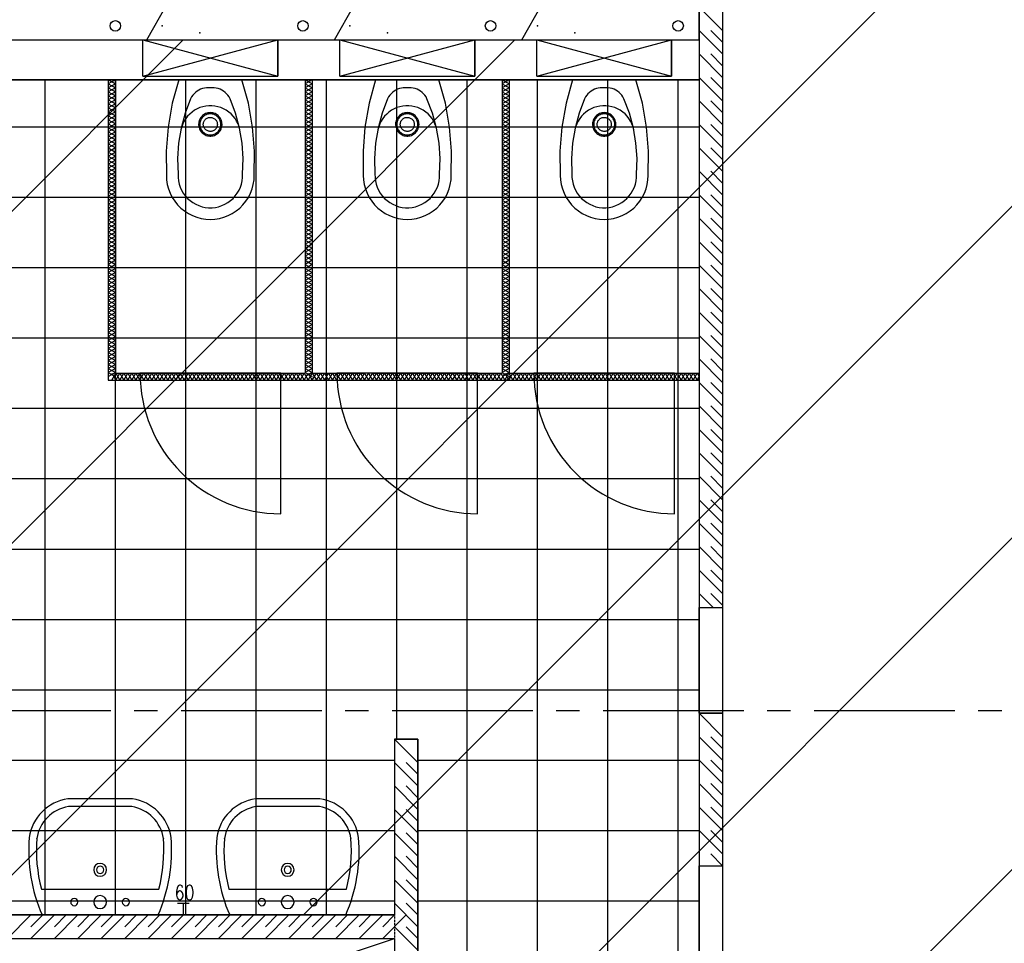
# Model space of a CAD drawing. Extents: x -66955 to 52345, y -20450 to 69550.
# Tile 121 of 132: x 23382 to 27581, y 21059 to 24996. Entities that reach past the tile are written whole.
import ezdxf
from ezdxf.enums import TextEntityAlignment as Align

# ---------------------------------------------------------------- set-up
doc = ezdxf.new("R2010")
doc.units = 0
doc.header["$MEASUREMENT"] = 0
doc.linetypes.add('DASHED', pattern=[0.75, 0.5, -0.25])
for name, color, linetype in [('STRAMIEN--E7-', 7, 'CONTINUOUS'), ('VERD1$--11-', 7, 'CONTINUOUS'), ('VERD1$--22-', 7, 'CONTINUOUS'), ('VERD1$--31-', 7, 'CONTINUOUS'), ('VERD1$--43-', 7, 'CONTINUOUS'), ('VERD1$--74-', 7, 'CONTINUOUS'), ('VERD1$--E5-', 7, 'CONTINUOUS')]:
    doc.layers.add(name, color=color, linetype=linetype)
doc.styles.add('ROMANS', font='ROMANS', dxfattribs={"height": 0.2})

# ---------------------------------------------------------------- blocks, each defined once
blk = doc.blocks.new('S58B02')
at = {"layer": 'VERD1$--43-', "color": 7, "linetype": 'CONTINUOUS'}
blk.add_lwpolyline([(-247.5, 0), (247.5, 0, -0.123106), (302.5, -330, -0.333333), (137.5, -495), (137.5, -495), (-137.5, -495), (-137.5, -495, -0.333333), (-302.5, -330, -0.123106), (-247.5, 0)], format="xyb", dxfattribs=at)
at = {"layer": 'VERD1$--74-', "color": 7, "linetype": 'CONTINUOUS'}
for points in [[(-247.5, 0), (247.5, 0, -0.123106), (302.5, -330, -0.333333), (137.5, -495), (137.5, -495), (-137.5, -495), (-137.5, -495, -0.333333), (-302.5, -330, -0.123106), (-247.5, 0), (-247.5, 0)], [(-250.6, -110), (250.6, -110, -0.083651), (269.6, -327.4), (269.8, -325.3, -0.329371), (135.1, -462), (-135.1, -462, -0.329371), (-269.8, -325.3), (-269.6, -327.4, -0.083651), (-250.6, -110)]]:
    blk.add_lwpolyline(points, format="xyb", dxfattribs=at)
for centre, radius in [((-110, -55), 15.4), ((0, -55), 27.5), ((110, -55), 15.4), ((0, -192.5), 27.5), ((0, -192.5), 15.4)]:
    blk.add_circle(centre, radius, dxfattribs=at)
blk = doc.blocks.new('AFVOE0')
at = {"layer": 'VERD1$--74-', "color": 7, "linetype": 'CONTINUOUS'}
blk.add_lwpolyline([(30, 0), (29.84, -3.08), (29.37, -6.14), (28.58, -9.12), (27.49, -12.01), (26.11, -14.78), (24.45, -17.38), (22.53, -19.8), (20.38, -22.02), (18.01, -24), (15.44, -25.72), (12.72, -27.17), (9.86, -28.33), (6.89, -29.2), (3.85, -29.75), (0.77, -29.99), (-2.32, -29.91), (-5.38, -29.51), (-8.38, -28.8), (-11.3, -27.79), (-14.1, -26.48), (-16.75, -24.89), (-19.22, -23.04), (-21.48, -20.94), (-23.52, -18.62), (-25.31, -16.1), (-26.83, -13.41), (-28.07, -10.58), (-29.01, -7.64), (-29.64, -4.62), (-29.96, -1.54), (-29.96, 1.54), (-29.64, 4.62), (-29.01, 7.64), (-28.07, 10.58), (-26.83, 13.41), (-25.31, 16.1), (-23.52, 18.62), (-21.48, 20.94), (-19.22, 23.04), (-16.75, 24.89), (-14.1, 26.48), (-11.3, 27.79), (-8.38, 28.8), (-5.38, 29.51), (-2.32, 29.91), (0.77, 29.99), (3.85, 29.75), (6.89, 29.2), (9.86, 28.33), (12.72, 27.17), (15.44, 25.72), (18.01, 24), (20.38, 22.02), (22.53, 19.8), (24.45, 17.38), (26.11, 14.78), (27.49, 12.01), (28.58, 9.12), (29.37, 6.14), (29.84, 3.08), (30, 0)], dxfattribs=at)
blk = doc.blocks.new('P74A40')
at = {"layer": 'VERD1$--74-', "color": 7, "linetype": 'CONTINUOUS'}
for points in [[(135, 0), (-135, 0), (-162.47, -99.57), (-180.46, -201.27), (-188.83, -304.22), (-187.5, -407.5), (-186.47, -427.1), (-183.4, -446.48), (-178.32, -465.44), (-171.29, -483.77), (-162.38, -501.25), (-151.69, -517.71), (-139.34, -532.96), (-125.46, -546.84), (-110.21, -559.19), (-93.75, -569.88), (-76.26, -578.79), (-57.94, -585.83), (-38.98, -590.91), (-19.6, -593.98), (0, -595), (19.6, -593.98), (38.99, -590.91), (57.95, -585.83), (76.27, -578.79), (93.76, -569.88), (110.22, -559.19), (125.47, -546.84), (139.35, -532.96), (151.7, -517.71), (162.39, -501.25), (171.3, -483.76), (178.33, -465.44), (183.41, -446.48), (186.48, -427.1), (187.51, -407.5), (188.83, -304.22), (180.46, -201.27), (162.46, -99.57), (135, 0)], [(0, -34), (-8.49, -33.6), (-16.98, -34.06), (-25.39, -35.36), (-33.62, -37.5), (-41.59, -40.46), (-49.23, -44.2), (-56.45, -48.68), (-63.19, -53.87), (-69.37, -59.71), (-74.93, -66.14), (-79.83, -73.09), (-84, -80.5), (-107.34, -142.03), (-124.52, -205.55), (-135.38, -270.45), (-139.82, -336.11), (-137.79, -401.88), (-137.63, -416.21), (-135.98, -430.45), (-132.87, -444.44), (-128.32, -458.03), (-122.38, -471.07), (-115.12, -483.43), (-106.62, -494.97), (-96.97, -505.56), (-86.26, -515.1), (-74.63, -523.47), (-62.19, -530.59), (-49.08, -536.38), (-35.44, -540.78), (-21.42, -543.74), (-7.16, -545.23), (7.17, -545.23), (21.43, -543.74), (35.45, -540.78), (49.09, -536.38), (62.2, -530.59), (74.64, -523.47), (86.27, -515.1), (96.97, -505.56), (106.63, -494.97), (115.13, -483.43), (122.39, -471.07), (128.33, -458.03), (132.88, -444.44), (135.99, -430.45), (137.64, -416.21), (137.8, -401.88), (139.83, -336.11), (135.39, -270.45), (124.52, -205.55), (107.34, -142.03), (84, -80.5), (79.83, -73.09), (74.94, -66.14), (69.37, -59.71), (63.19, -53.87), (56.45, -48.68), (49.23, -44.2), (41.59, -40.46), (33.62, -37.5), (25.39, -35.36), (16.99, -34.06), (8.49, -33.6), (0, -34)], [(126, -212.5), (122.68, -199.97), (118.11, -187.84), (112.34, -176.24), (105.44, -165.27), (97.46, -155.06), (88.5, -145.7), (78.64, -137.29), (67.98, -129.92), (56.63, -123.66), (44.71, -118.57), (32.34, -114.71), (19.64, -112.12), (6.75, -110.82), (-6.21, -110.83), (-19.1, -112.14), (-31.8, -114.75), (-44.17, -118.62), (-56.08, -123.72), (-67.42, -129.99), (-78.07, -137.37), (-87.92, -145.79), (-96.88, -155.16), (-104.84, -165.39), (-111.73, -176.36), (-117.49, -187.97), (-122.04, -200.11), (-125.35, -212.64)], [(0, -140), (-5.14, -140.26), (-10.23, -141.06), (-15.21, -142.37), (-20.02, -144.18), (-24.63, -146.49), (-28.97, -149.25), (-33.01, -152.44), (-36.69, -156.04), (-39.99, -159.99), (-42.87, -164.26), (-45.29, -168.8), (-47.22, -173.57), (-48.66, -178.52), (-49.59, -183.58), (-49.98, -188.71), (-49.85, -193.86), (-49.19, -198.96), (-48.01, -203.97), (-46.32, -208.84), (-44.13, -213.5), (-41.48, -217.91), (-38.39, -222.03), (-34.9, -225.81), (-31.03, -229.21), (-26.83, -232.19), (-22.35, -234.72), (-17.64, -236.79), (-12.73, -238.35), (-7.69, -239.4), (-2.57, -239.93), (2.57, -239.93), (7.69, -239.4), (12.73, -238.35), (17.64, -236.79), (22.35, -234.72), (26.83, -232.19), (31.03, -229.21), (34.9, -225.81), (38.39, -222.03), (41.48, -217.91), (44.13, -213.5), (46.32, -208.84), (48.01, -203.97), (49.19, -198.96), (49.85, -193.86), (49.98, -188.71), (49.59, -183.58), (48.66, -178.52), (47.22, -173.57), (45.29, -168.8), (42.87, -164.26), (39.99, -159.99), (36.69, -156.04), (33.01, -152.44), (28.97, -149.25), (24.63, -146.49), (20.02, -144.18), (15.21, -142.37), (10.23, -141.06), (5.14, -140.27), (0, -140)], [(0, -145), (-4.63, -145.24), (-9.2, -145.95), (-13.69, -147.13), (-18.02, -148.77), (-22.16, -150.84), (-26.07, -153.32), (-29.71, -156.2), (-33.02, -159.43), (-35.99, -162.99), (-38.58, -166.83), (-40.76, -170.92), (-42.5, -175.22), (-43.8, -179.66), (-44.63, -184.22), (-44.99, -188.84), (-44.87, -193.47), (-44.27, -198.07), (-43.21, -202.58), (-41.68, -206.95), (-39.72, -211.15), (-37.34, -215.12), (-34.55, -218.83), (-31.41, -222.23), (-27.93, -225.29), (-24.15, -227.97), (-20.12, -230.25), (-15.87, -232.11), (-11.46, -233.52), (-6.93, -234.46), (-2.32, -234.94), (2.32, -234.94), (6.93, -234.46), (11.46, -233.52), (15.87, -232.11), (20.12, -230.25), (24.15, -227.97), (27.93, -225.29), (31.41, -222.23), (34.55, -218.83), (37.34, -215.12), (39.72, -211.15), (41.68, -206.95), (43.21, -202.58), (44.27, -198.07), (44.87, -193.47), (44.99, -188.84), (44.63, -184.22), (43.8, -179.66), (42.5, -175.22), (40.76, -170.92), (38.58, -166.83), (35.99, -162.99), (33.02, -159.43), (29.71, -156.2), (26.07, -153.32), (22.16, -150.84), (18.02, -148.77), (13.69, -147.13), (9.2, -145.95), (4.63, -145.24), (0, -145)]]:
    blk.add_lwpolyline(points, dxfattribs=at)
blk.add_blockref('AFVOE0', (0, -190), dxfattribs=at)
blk = doc.blocks.new('*O186')
at = {"layer": 'VERD1$--74-', "color": 7, "linetype": 'CONTINUOUS'}
for p, q in [((-495.74, 348), (79.26, 193)), ((-495.74, 193), (79.26, 348)), ((-495.74, 193), (79.26, 193)), ((-495.74, 178), (79.26, 178))]:
    blk.add_line(p, q, dxfattribs=at)
blk.add_lwpolyline([(-495.74, 193), (-495.74, 348), (79.26, 348), (79.26, 193), (79.26, 348)], dxfattribs=at)
blk.add_lwpolyline([(-73.24, 178), (-343.24, 178), (-370.71, 78.43), (-388.7, -23.27), (-397.07, -126.22), (-395.74, -229.5), (-394.71, -249.1), (-391.64, -268.48), (-386.56, -287.44), (-379.53, -305.77), (-370.62, -323.25), (-359.93, -339.71), (-347.58, -354.96), (-333.7, -368.84), (-318.45, -381.19), (-301.99, -391.88), (-284.5, -400.79), (-266.18, -407.83), (-247.22, -412.91), (-227.84, -415.98), (-208.24, -417), (-188.64, -415.98), (-169.25, -412.91), (-150.29, -407.83), (-131.97, -400.79), (-114.48, -391.88), (-98.02, -381.19), (-82.77, -368.84), (-68.89, -354.96), (-56.54, -339.71), (-45.85, -323.25), (-36.94, -305.76), (-29.91, -287.44), (-24.83, -268.48), (-21.76, -249.1), (-20.73, -229.5), (-19.41, -126.22), (-27.78, -23.27), (-45.78, 78.43), (-73.24, 178)], close=True, dxfattribs=at)
blk.add_blockref('P74A40', (-208.24, 178), dxfattribs=at)
blk = doc.blocks.new('P74AS0')
at = {"layer": 'VERD1$--74-', "color": 7, "linetype": 'CONTINUOUS'}
blk.add_blockref('*O186', (495.74, -348), dxfattribs=at)
blk = doc.blocks.new('*O208')
at = {"layer": 'VERD1$--74-', "color": 7, "linetype": 'CONTINUOUS'}
for p in [(-1335.74, 348), (-495.74, 348), (344.26, 348)]:
    blk.add_blockref('P74AS0', p, dxfattribs=at)

msp = doc.modelspace()

# ---------------------------------------------------------------- linework, layer by layer
at = {"layer": 'STRAMIEN--E7-', "color": 1, "linetype": 'CONTINUOUS'}
for p, q in [((23470, 22050), (23170, 22050)), ((23770, 22050), (23470, 22050)), ((23970, 22050), (23870, 22050)), ((24370, 22050), (24070, 22050)), ((24670, 22050), (24370, 22050)), ((24870, 22050), (24770, 22050)), ((25270, 22050), (24970, 22050)), ((25570, 22050), (25270, 22050)), ((25770, 22050), (25670, 22050)), ((26170, 22050), (25870, 22050)), ((26470, 22050), (26170, 22050)), ((26670, 22050), (26570, 22050)), ((27070, 22050), (26770, 22050)), ((27370, 22050), (27070, 22050)), ((27570, 22050), (27470, 22050))]:
    msp.add_line(p, q, dxfattribs=at)
at = {"layer": 'VERD1$--11-', "color": 1, "linetype": 'CONTINUOUS'}
for p, q in [((23190, 21192.08), (35260, 33262.08)), ((24592.14, 21180), (35260, 31847.86)), ((21476.35, 16650), (35260, 30433.65)), ((22890.56, 16650), (35260, 29019.44)), ((21280, 22110.51), (24079.49, 24910)), ((22513.71, 21930), (25493.71, 24910))]:
    msp.add_line(p, q, dxfattribs=at)
at = {"layer": 'VERD1$--22-', "color": 7, "linetype": 'CONTINUOUS'}
for p, q in [((26280, 26050), (26280, 22490)), ((26380, 26050), (26380, 22490)), ((26280, 24910), (26280, 25110)), ((23924, 24910), (24008, 25058)), ((24724, 24910), (24808, 25058)), ((25524, 24910), (25608, 25058)), ((26380, 24950), (26280, 25050)), ((26380, 24850), (26280, 24950)), ((26380, 24900), (26330, 24950)), ((21300, 24910), (26280, 24910)), ((26380, 24750), (26280, 24850)), ((26380, 24800), (26330, 24850)), ((23760, 24740), (23760, 23460)), ((23760, 24740), (23790, 24740)), ((23790, 24740), (23790, 23490)), ((24600, 24740), (24600, 23490)), ((24600, 24740), (24630, 24740)), ((24630, 24740), (24630, 23490)), ((25440, 24740), (25440, 23490)), ((25440, 24740), (25470, 24740)), ((25470, 24740), (25470, 23490)), ((26380, 24650), (26280, 24750)), ((26380, 24700), (26330, 24750)), ((26380, 24550), (26280, 24650)), ((26380, 24600), (26330, 24650)), ((26380, 24450), (26280, 24550)), ((26380, 24500), (26330, 24550)), ((26380, 24350), (26280, 24450)), ((26380, 24400), (26330, 24450)), ((26380, 24250), (26280, 24350)), ((26380, 24300), (26330, 24350)), ((26380, 24150), (26280, 24250)), ((26380, 24200), (26330, 24250)), ((26380, 24050), (26280, 24150)), ((26380, 24100), (26330, 24150)), ((26380, 23950), (26280, 24050)), ((26380, 24000), (26330, 24050)), ((26380, 23850), (26280, 23950)), ((26380, 23900), (26330, 23950)), ((26380, 23750), (26280, 23850)), ((26380, 23800), (26330, 23850)), ((26380, 23650), (26280, 23750)), ((26380, 23700), (26330, 23750)), ((26380, 23550), (26280, 23650)), ((26380, 23600), (26330, 23650)), ((26380, 23450), (26280, 23550)), ((26380, 23500), (26330, 23550)), ((23790, 23490), (24600, 23490)), ((24630, 23490), (24855.54, 23490)), ((24885.54, 23490), (25440, 23490)), ((25470, 23490), (25695.54, 23490)), ((25725.54, 23490), (26280, 23490)), ((26271.6, 23490), (26280, 23475.3)), ((26271.6, 23460), (26280, 23474.7)), ((26280, 23460), (26280, 23490)), ((23760, 23460), (26280, 23460)), ((26380, 23350), (26280, 23450)), ((26380, 23400), (26330, 23450)), ((26380, 23250), (26280, 23350)), ((26380, 23300), (26330, 23350)), ((26380, 23150), (26280, 23250)), ((26380, 23200), (26330, 23250)), ((26380, 23050), (26280, 23150)), ((26380, 23100), (26330, 23150)), ((26380, 22950), (26280, 23050)), ((26380, 23000), (26330, 23050)), ((26380, 22850), (26280, 22950)), ((26380, 22900), (26330, 22950)), ((26380, 22750), (26280, 22850)), ((26380, 22800), (26330, 22850)), ((26380, 22650), (26280, 22750)), ((26380, 22700), (26330, 22750)), ((26380, 22550), (26280, 22650)), ((26380, 22600), (26330, 22650)), ((26340, 22490), (26280, 22550)), ((26380, 22500), (26330, 22550)), ((26280, 22490), (26380, 22490)), ((26380, 21940), (26280, 22040)), ((26280, 22040), (26280, 21390)), ((26280, 22040), (26380, 22040)), ((26380, 22040), (26380, 21390)), ((25080, 21830), (24980, 21930)), ((24980, 21930), (24980, 21180)), ((24980, 21930), (25080, 21930)), ((25080, 21930), (25080, 19630)), ((26380, 21840), (26280, 21940)), ((26380, 21890), (26330, 21940)), ((26380, 21740), (26280, 21840)), ((26380, 21790), (26330, 21840)), ((25080, 21730), (24980, 21830)), ((25080, 21780), (25030, 21830)), ((25080, 21630), (24980, 21730)), ((25080, 21680), (25030, 21730)), ((26380, 21640), (26280, 21740)), ((26380, 21690), (26330, 21740)), ((25080, 21530), (24980, 21630)), ((25080, 21580), (25030, 21630)), ((26380, 21540), (26280, 21640)), ((26380, 21590), (26330, 21640)), ((25080, 21430), (24980, 21530)), ((25080, 21480), (25030, 21530)), ((26380, 21440), (26280, 21540)), ((26380, 21490), (26330, 21540)), ((25080, 21330), (24980, 21430)), ((25080, 21380), (25030, 21430)), ((26380, 21390), (26330, 21440)), ((26280, 21390), (26380, 21390)), ((25080, 21230), (24980, 21330)), ((25080, 21280), (25030, 21330)), ((25080, 21130), (24980, 21230)), ((25080, 21180), (25030, 21230)), ((23180, 21180), (24980, 21180)), ((23430, 21180), (23330, 21080)), ((23480, 21180), (23430, 21130)), ((23530, 21180), (23430, 21080)), ((23580, 21180), (23530, 21130)), ((23630, 21180), (23530, 21080)), ((23680, 21180), (23630, 21130)), ((23730, 21180), (23630, 21080)), ((23780, 21180), (23730, 21130)), ((23830, 21180), (23730, 21080)), ((23880, 21180), (23830, 21130)), ((23930, 21180), (23830, 21080)), ((23980, 21180), (23930, 21130)), ((24030, 21180), (23930, 21080)), ((24080, 21180), (24030, 21130)), ((24130, 21180), (24030, 21080)), ((24180, 21180), (24130, 21130)), ((24230, 21180), (24130, 21080)), ((24280, 21180), (24230, 21130)), ((24330, 21180), (24230, 21080)), ((24380, 21180), (24330, 21130)), ((24430, 21180), (24330, 21080)), ((24480, 21180), (24430, 21130)), ((24530, 21180), (24430, 21080)), ((24580, 21180), (24530, 21130)), ((24630, 21180), (24530, 21080)), ((24680, 21180), (24630, 21130)), ((24730, 21180), (24630, 21080)), ((24780, 21180), (24730, 21130)), ((24830, 21180), (24730, 21080)), ((24880, 21180), (24830, 21130)), ((24930, 21180), (24830, 21080)), ((24980, 21180), (24930, 21130)), ((25030, 21180), (24930, 21080)), ((25080, 21030), (24980, 21130)), ((25080, 21080), (25030, 21130)), ((23180, 21080), (24980, 21080)), ((24980, 21080), (24980, 20650))]:
    msp.add_line(p, q, dxfattribs=at)
for points in [[(21280, 24910), (26280, 24910), (26280, 24740), (21280, 24740)], [(26280, 22490), (26380, 22490), (26380, 22040), (26280, 22040)]]:
    msp.add_lwpolyline(points, close=True, dxfattribs=at)
for points in [[(23760, 24740), (23790, 24722.9), (23760, 24705.8)], [(23790, 24740), (23760, 24722.9), (23790, 24705.8)], [(24600, 24740), (24630, 24722.9), (24600, 24705.8)], [(24630, 24740), (24600, 24722.9), (24630, 24705.8)], [(25440, 24740), (25470, 24722.9), (25440, 24705.8)], [(25470, 24740), (25440, 24722.9), (25470, 24705.8)], [(23760, 24705.8), (23790, 24688.7), (23760, 24671.6)], [(23790, 24705.8), (23760, 24688.7), (23790, 24671.6)], [(24600, 24705.8), (24630, 24688.7), (24600, 24671.6)], [(24630, 24705.8), (24600, 24688.7), (24630, 24671.6)], [(25440, 24705.8), (25470, 24688.7), (25440, 24671.6)], [(25470, 24705.8), (25440, 24688.7), (25470, 24671.6)], [(23760, 24671.6), (23790, 24654.5), (23760, 24637.4)], [(23790, 24671.6), (23760, 24654.5), (23790, 24637.4)], [(24600, 24671.6), (24630, 24654.5), (24600, 24637.4)], [(24630, 24671.6), (24600, 24654.5), (24630, 24637.4)], [(25440, 24671.6), (25470, 24654.5), (25440, 24637.4)], [(25470, 24671.6), (25440, 24654.5), (25470, 24637.4)], [(23760, 24637.4), (23790, 24620.3), (23760, 24603.2)], [(23790, 24637.4), (23760, 24620.3), (23790, 24603.2)], [(24600, 24637.4), (24630, 24620.3), (24600, 24603.2)], [(24630, 24637.4), (24600, 24620.3), (24630, 24603.2)], [(25440, 24637.4), (25470, 24620.3), (25440, 24603.2)], [(25470, 24637.4), (25440, 24620.3), (25470, 24603.2)], [(23760, 24603.2), (23790, 24586.1), (23760, 24569)], [(23790, 24603.2), (23760, 24586.1), (23790, 24569)], [(23760, 24569), (23790, 24551.9), (23760, 24534.8)], [(23790, 24569), (23760, 24551.9), (23790, 24534.8)], [(24600, 24603.2), (24630, 24586.1), (24600, 24569)], [(24630, 24603.2), (24600, 24586.1), (24630, 24569)], [(24600, 24569), (24630, 24551.9), (24600, 24534.8)], [(24630, 24569), (24600, 24551.9), (24630, 24534.8)], [(25440, 24603.2), (25470, 24586.1), (25440, 24569)], [(25470, 24603.2), (25440, 24586.1), (25470, 24569)], [(25440, 24569), (25470, 24551.9), (25440, 24534.8)], [(25470, 24569), (25440, 24551.9), (25470, 24534.8)], [(23760, 24534.8), (23790, 24517.7), (23760, 24500.6)], [(23790, 24534.8), (23760, 24517.7), (23790, 24500.6)], [(24600, 24534.8), (24630, 24517.7), (24600, 24500.6)], [(24630, 24534.8), (24600, 24517.7), (24630, 24500.6)], [(25440, 24534.8), (25470, 24517.7), (25440, 24500.6)], [(25470, 24534.8), (25440, 24517.7), (25470, 24500.6)], [(23760, 24500.6), (23790, 24483.5), (23760, 24466.4)], [(23790, 24500.6), (23760, 24483.5), (23790, 24466.4)], [(24600, 24500.6), (24630, 24483.5), (24600, 24466.4)], [(24630, 24500.6), (24600, 24483.5), (24630, 24466.4)], [(25440, 24500.6), (25470, 24483.5), (25440, 24466.4)], [(25470, 24500.6), (25440, 24483.5), (25470, 24466.4)], [(23760, 24466.4), (23790, 24449.3), (23760, 24432.2)], [(23790, 24466.4), (23760, 24449.3), (23790, 24432.2)], [(24600, 24466.4), (24630, 24449.3), (24600, 24432.2)], [(24630, 24466.4), (24600, 24449.3), (24630, 24432.2)], [(25440, 24466.4), (25470, 24449.3), (25440, 24432.2)], [(25470, 24466.4), (25440, 24449.3), (25470, 24432.2)], [(23760, 24432.2), (23790, 24415.1), (23760, 24398)], [(23790, 24432.2), (23760, 24415.1), (23790, 24398)], [(23760, 24398), (23790, 24380.9), (23760, 24363.8)], [(23790, 24398), (23760, 24380.9), (23790, 24363.8)], [(24600, 24432.2), (24630, 24415.1), (24600, 24398)], [(24630, 24432.2), (24600, 24415.1), (24630, 24398)], [(24600, 24398), (24630, 24380.9), (24600, 24363.8)], [(24630, 24398), (24600, 24380.9), (24630, 24363.8)], [(25440, 24432.2), (25470, 24415.1), (25440, 24398)], [(25470, 24432.2), (25440, 24415.1), (25470, 24398)], [(25440, 24398), (25470, 24380.9), (25440, 24363.8)], [(25470, 24398), (25440, 24380.9), (25470, 24363.8)], [(23760, 24363.8), (23790, 24346.7), (23760, 24329.6)], [(23790, 24363.8), (23760, 24346.7), (23790, 24329.6)], [(24600, 24363.8), (24630, 24346.7), (24600, 24329.6)], [(24630, 24363.8), (24600, 24346.7), (24630, 24329.6)], [(25440, 24363.8), (25470, 24346.7), (25440, 24329.6)], [(25470, 24363.8), (25440, 24346.7), (25470, 24329.6)], [(23760, 24329.6), (23790, 24312.5), (23760, 24295.4)], [(23790, 24329.6), (23760, 24312.5), (23790, 24295.4)], [(24600, 24329.6), (24630, 24312.5), (24600, 24295.4)], [(24630, 24329.6), (24600, 24312.5), (24630, 24295.4)], [(25440, 24329.6), (25470, 24312.5), (25440, 24295.4)], [(25470, 24329.6), (25440, 24312.5), (25470, 24295.4)], [(23760, 24295.4), (23790, 24278.3), (23760, 24261.2)], [(23790, 24295.4), (23760, 24278.3), (23790, 24261.2)], [(24600, 24295.4), (24630, 24278.3), (24600, 24261.2)], [(24630, 24295.4), (24600, 24278.3), (24630, 24261.2)], [(25440, 24295.4), (25470, 24278.3), (25440, 24261.2)], [(25470, 24295.4), (25440, 24278.3), (25470, 24261.2)], [(23760, 24261.2), (23790, 24244.1), (23760, 24227)], [(23790, 24261.2), (23760, 24244.1), (23790, 24227)], [(24600, 24261.2), (24630, 24244.1), (24600, 24227)], [(24630, 24261.2), (24600, 24244.1), (24630, 24227)], [(25440, 24261.2), (25470, 24244.1), (25440, 24227)], [(25470, 24261.2), (25440, 24244.1), (25470, 24227)], [(23760, 24227), (23790, 24209.9), (23760, 24192.8)], [(23790, 24227), (23760, 24209.9), (23790, 24192.8)], [(23760, 24192.8), (23790, 24175.7), (23760, 24158.6)], [(23790, 24192.8), (23760, 24175.7), (23790, 24158.6)], [(24600, 24227), (24630, 24209.9), (24600, 24192.8)], [(24630, 24227), (24600, 24209.9), (24630, 24192.8)], [(24600, 24192.8), (24630, 24175.7), (24600, 24158.6)], [(24630, 24192.8), (24600, 24175.7), (24630, 24158.6)], [(25440, 24227), (25470, 24209.9), (25440, 24192.8)], [(25470, 24227), (25440, 24209.9), (25470, 24192.8)], [(25440, 24192.8), (25470, 24175.7), (25440, 24158.6)], [(25470, 24192.8), (25440, 24175.7), (25470, 24158.6)], [(23760, 24158.6), (23790, 24141.5), (23760, 24124.4)], [(23790, 24158.6), (23760, 24141.5), (23790, 24124.4)], [(24600, 24158.6), (24630, 24141.5), (24600, 24124.4)], [(24630, 24158.6), (24600, 24141.5), (24630, 24124.4)], [(25440, 24158.6), (25470, 24141.5), (25440, 24124.4)], [(25470, 24158.6), (25440, 24141.5), (25470, 24124.4)], [(23760, 24124.4), (23790, 24107.3), (23760, 24090.2)], [(23790, 24124.4), (23760, 24107.3), (23790, 24090.2)], [(24600, 24124.4), (24630, 24107.3), (24600, 24090.2)], [(24630, 24124.4), (24600, 24107.3), (24630, 24090.2)], [(25440, 24124.4), (25470, 24107.3), (25440, 24090.2)], [(25470, 24124.4), (25440, 24107.3), (25470, 24090.2)], [(23760, 24090.2), (23790, 24073.1), (23760, 24056)], [(23790, 24090.2), (23760, 24073.1), (23790, 24056)], [(24600, 24090.2), (24630, 24073.1), (24600, 24056)], [(24630, 24090.2), (24600, 24073.1), (24630, 24056)], [(25440, 24090.2), (25470, 24073.1), (25440, 24056)], [(25470, 24090.2), (25440, 24073.1), (25470, 24056)], [(23760, 24056), (23790, 24038.9), (23760, 24021.8)], [(23790, 24056), (23760, 24038.9), (23790, 24021.8)], [(23760, 24021.8), (23790, 24004.7), (23760, 23987.6)], [(23790, 24021.8), (23760, 24004.7), (23790, 23987.6)], [(24600, 24056), (24630, 24038.9), (24600, 24021.8)], [(24630, 24056), (24600, 24038.9), (24630, 24021.8)], [(24600, 24021.8), (24630, 24004.7), (24600, 23987.6)], [(24630, 24021.8), (24600, 24004.7), (24630, 23987.6)], [(25440, 24056), (25470, 24038.9), (25440, 24021.8)], [(25470, 24056), (25440, 24038.9), (25470, 24021.8)], [(25440, 24021.8), (25470, 24004.7), (25440, 23987.6)], [(25470, 24021.8), (25440, 24004.7), (25470, 23987.6)], [(23760, 23987.6), (23790, 23970.5), (23760, 23953.4)], [(23790, 23987.6), (23760, 23970.5), (23790, 23953.4)], [(24600, 23987.6), (24630, 23970.5), (24600, 23953.4)], [(24630, 23987.6), (24600, 23970.5), (24630, 23953.4)], [(25440, 23987.6), (25470, 23970.5), (25440, 23953.4)], [(25470, 23987.6), (25440, 23970.5), (25470, 23953.4)], [(23760, 23953.4), (23790, 23936.3), (23760, 23919.2)], [(23790, 23953.4), (23760, 23936.3), (23790, 23919.2)], [(24600, 23953.4), (24630, 23936.3), (24600, 23919.2)], [(24630, 23953.4), (24600, 23936.3), (24630, 23919.2)], [(25440, 23953.4), (25470, 23936.3), (25440, 23919.2)], [(25470, 23953.4), (25440, 23936.3), (25470, 23919.2)], [(23760, 23919.2), (23790, 23902.1), (23760, 23885)], [(23790, 23919.2), (23760, 23902.1), (23790, 23885)], [(24600, 23919.2), (24630, 23902.1), (24600, 23885)], [(24630, 23919.2), (24600, 23902.1), (24630, 23885)], [(25440, 23919.2), (25470, 23902.1), (25440, 23885)], [(25470, 23919.2), (25440, 23902.1), (25470, 23885)], [(23760, 23885), (23790, 23867.9), (23760, 23850.8)], [(23790, 23885), (23760, 23867.9), (23790, 23850.8)], [(24600, 23885), (24630, 23867.9), (24600, 23850.8)], [(24630, 23885), (24600, 23867.9), (24630, 23850.8)], [(25440, 23885), (25470, 23867.9), (25440, 23850.8)], [(25470, 23885), (25440, 23867.9), (25470, 23850.8)], [(23760, 23850.8), (23790, 23833.7), (23760, 23816.6)], [(23790, 23850.8), (23760, 23833.7), (23790, 23816.6)], [(23760, 23816.6), (23790, 23799.5), (23760, 23782.4)], [(23790, 23816.6), (23760, 23799.5), (23790, 23782.4)], [(24600, 23850.8), (24630, 23833.7), (24600, 23816.6)], [(24630, 23850.8), (24600, 23833.7), (24630, 23816.6)], [(24600, 23816.6), (24630, 23799.5), (24600, 23782.4)], [(24630, 23816.6), (24600, 23799.5), (24630, 23782.4)], [(25440, 23850.8), (25470, 23833.7), (25440, 23816.6)], [(25470, 23850.8), (25440, 23833.7), (25470, 23816.6)], [(25440, 23816.6), (25470, 23799.5), (25440, 23782.4)], [(25470, 23816.6), (25440, 23799.5), (25470, 23782.4)], [(23760, 23782.4), (23790, 23765.3), (23760, 23748.2)], [(23790, 23782.4), (23760, 23765.3), (23790, 23748.2)], [(24600, 23782.4), (24630, 23765.3), (24600, 23748.2)], [(24630, 23782.4), (24600, 23765.3), (24630, 23748.2)], [(25440, 23782.4), (25470, 23765.3), (25440, 23748.2)], [(25470, 23782.4), (25440, 23765.3), (25470, 23748.2)], [(23760, 23748.2), (23790, 23731.1), (23760, 23714)], [(23790, 23748.2), (23760, 23731.1), (23790, 23714)], [(24600, 23748.2), (24630, 23731.1), (24600, 23714)], [(24630, 23748.2), (24600, 23731.1), (24630, 23714)], [(25440, 23748.2), (25470, 23731.1), (25440, 23714)], [(25470, 23748.2), (25440, 23731.1), (25470, 23714)], [(23760, 23714), (23790, 23696.9), (23760, 23679.8)], [(23790, 23714), (23760, 23696.9), (23790, 23679.8)], [(24600, 23714), (24630, 23696.9), (24600, 23679.8)], [(24630, 23714), (24600, 23696.9), (24630, 23679.8)], [(25440, 23714), (25470, 23696.9), (25440, 23679.8)], [(25470, 23714), (25440, 23696.9), (25470, 23679.8)], [(23760, 23679.8), (23790, 23662.7), (23760, 23645.6)], [(23790, 23679.8), (23760, 23662.7), (23790, 23645.6)], [(23760, 23645.6), (23790, 23628.5), (23760, 23611.4)], [(23790, 23645.6), (23760, 23628.5), (23790, 23611.4)], [(24600, 23679.8), (24630, 23662.7), (24600, 23645.6)], [(24630, 23679.8), (24600, 23662.7), (24630, 23645.6)], [(24600, 23645.6), (24630, 23628.5), (24600, 23611.4)], [(24630, 23645.6), (24600, 23628.5), (24630, 23611.4)], [(25440, 23679.8), (25470, 23662.7), (25440, 23645.6)], [(25470, 23679.8), (25440, 23662.7), (25470, 23645.6)], [(25440, 23645.6), (25470, 23628.5), (25440, 23611.4)], [(25470, 23645.6), (25440, 23628.5), (25470, 23611.4)], [(23760, 23611.4), (23790, 23594.3), (23760, 23577.2)], [(23790, 23611.4), (23760, 23594.3), (23790, 23577.2)], [(24600, 23611.4), (24630, 23594.3), (24600, 23577.2)], [(24630, 23611.4), (24600, 23594.3), (24630, 23577.2)], [(25440, 23611.4), (25470, 23594.3), (25440, 23577.2)], [(25470, 23611.4), (25440, 23594.3), (25470, 23577.2)], [(23760, 23577.2), (23790, 23560.1), (23760, 23543)], [(23790, 23577.2), (23760, 23560.1), (23790, 23543)], [(24600, 23577.2), (24630, 23560.1), (24600, 23543)], [(24630, 23577.2), (24600, 23560.1), (24630, 23543)], [(25440, 23577.2), (25470, 23560.1), (25440, 23543)], [(25470, 23577.2), (25440, 23560.1), (25470, 23543)], [(23760, 23543), (23790, 23525.9), (23760, 23508.8)], [(23790, 23543), (23760, 23525.9), (23790, 23508.8)], [(24600, 23543), (24630, 23525.9), (24600, 23508.8)], [(24630, 23543), (24600, 23525.9), (24630, 23508.8)], [(25440, 23543), (25470, 23525.9), (25440, 23508.8)], [(25470, 23543), (25440, 23525.9), (25470, 23508.8)], [(23760, 23508.8), (23790, 23491.7), (23760.6, 23474.9)], [(23790, 23508.8), (23760, 23491.7), (23789.4, 23474.9)], [(23775, 23460), (23792.1, 23490), (23809.2, 23460)], [(23775, 23490), (23792.1, 23460), (23809.2, 23490)], [(23809.2, 23460), (23826.3, 23490), (23843.4, 23460)], [(23809.2, 23490), (23826.3, 23460), (23843.4, 23490)], [(23843.4, 23460), (23860.5, 23490), (23877.6, 23460)], [(23843.4, 23490), (23860.5, 23460), (23877.6, 23490)], [(23877.6, 23460), (23894.7, 23490), (23911.8, 23460)], [(23877.6, 23490), (23894.7, 23460), (23911.8, 23490)], [(23911.8, 23460), (23928.9, 23490), (23946, 23460)], [(23911.8, 23490), (23928.9, 23460), (23946, 23490)], [(23946, 23460), (23963.1, 23490), (23980.2, 23460)], [(23946, 23490), (23963.1, 23460), (23980.2, 23490)], [(23980.2, 23460), (23997.3, 23490), (24014.4, 23460)], [(23980.2, 23490), (23997.3, 23460), (24014.4, 23490)], [(24014.4, 23460), (24031.5, 23490), (24048.6, 23460)], [(24014.4, 23490), (24031.5, 23460), (24048.6, 23490)], [(24048.6, 23460), (24065.7, 23490), (24082.8, 23460)], [(24048.6, 23490), (24065.7, 23460), (24082.8, 23490)], [(24082.8, 23460), (24099.9, 23490), (24117, 23460)], [(24082.8, 23490), (24099.9, 23460), (24117, 23490)], [(24117, 23460), (24134.1, 23490), (24151.2, 23460)], [(24117, 23490), (24134.1, 23460), (24151.2, 23490)], [(24151.2, 23460), (24168.3, 23490), (24185.4, 23460)], [(24151.2, 23490), (24168.3, 23460), (24185.4, 23490)], [(24185.4, 23460), (24202.5, 23490), (24219.6, 23460)], [(24185.4, 23490), (24202.5, 23460), (24219.6, 23490)], [(24219.6, 23460), (24236.7, 23490), (24253.8, 23460)], [(24219.6, 23490), (24236.7, 23460), (24253.8, 23490)], [(24253.8, 23460), (24270.9, 23490), (24288, 23460)], [(24253.8, 23490), (24270.9, 23460), (24288, 23490)], [(24288, 23460), (24305.1, 23490), (24322.2, 23460)], [(24288, 23490), (24305.1, 23460), (24322.2, 23490)], [(24322.2, 23460), (24339.3, 23490), (24356.4, 23460)], [(24322.2, 23490), (24339.3, 23460), (24356.4, 23490)], [(24356.4, 23460), (24373.5, 23490), (24390.6, 23460)], [(24356.4, 23490), (24373.5, 23460), (24390.6, 23490)], [(24390.6, 23460), (24407.7, 23490), (24424.8, 23460)], [(24390.6, 23490), (24407.7, 23460), (24424.8, 23490)], [(24424.8, 23460), (24441.9, 23490), (24459, 23460)], [(24424.8, 23490), (24441.9, 23460), (24459, 23490)], [(24459, 23460), (24476.1, 23490), (24493.2, 23460)], [(24459, 23490), (24476.1, 23460), (24493.2, 23490)], [(24493.2, 23460), (24510.3, 23490), (24527.4, 23460)], [(24493.2, 23490), (24510.3, 23460), (24527.4, 23490)], [(24527.4, 23460), (24544.5, 23490), (24561.6, 23460)], [(24527.4, 23490), (24544.5, 23460), (24561.6, 23490)], [(24561.6, 23460), (24578.7, 23490), (24595.8, 23460)], [(24561.6, 23490), (24578.7, 23460), (24595.8, 23490)], [(24595.8, 23460), (24612.9, 23490), (24630, 23460)], [(24595.8, 23490), (24612.9, 23460), (24630, 23490)], [(24600, 23508.8), (24630, 23491.7), (24600.6, 23474.9)], [(24630, 23508.8), (24600, 23491.7), (24629.4, 23474.9)], [(24630, 23460), (24647.1, 23490), (24664.2, 23460)], [(24630, 23490), (24647.1, 23460), (24664.2, 23490)], [(24664.2, 23460), (24681.3, 23490), (24698.4, 23460)], [(24664.2, 23490), (24681.3, 23460), (24698.4, 23490)], [(24698.4, 23460), (24715.5, 23490), (24732.6, 23460)], [(24698.4, 23490), (24715.5, 23460), (24732.6, 23490)], [(24732.6, 23460), (24749.7, 23490), (24766.8, 23460)], [(24732.6, 23490), (24749.7, 23460), (24766.8, 23490)], [(24766.8, 23460), (24783.9, 23490), (24801, 23460)], [(24766.8, 23490), (24783.9, 23460), (24801, 23490)], [(24801, 23460), (24818.1, 23490), (24835.2, 23460)], [(24801, 23490), (24818.1, 23460), (24835.2, 23490)], [(24835.2, 23460), (24852.3, 23490), (24869.4, 23460)], [(24835.2, 23490), (24852.3, 23460), (24869.4, 23490)], [(24869.4, 23460), (24886.5, 23490), (24903.6, 23460)], [(24869.4, 23490), (24886.5, 23460), (24903.6, 23490)], [(24903.6, 23460), (24920.7, 23490), (24937.8, 23460)], [(24903.6, 23490), (24920.7, 23460), (24937.8, 23490)], [(24937.8, 23460), (24954.9, 23490), (24972, 23460)], [(24937.8, 23490), (24954.9, 23460), (24972, 23490)], [(24972, 23460), (24989.1, 23490), (25006.2, 23460)], [(24972, 23490), (24989.1, 23460), (25006.2, 23490)], [(25006.2, 23460), (25023.3, 23490), (25040.4, 23460)], [(25006.2, 23490), (25023.3, 23460), (25040.4, 23490)], [(25040.4, 23460), (25057.5, 23490), (25074.6, 23460)], [(25040.4, 23490), (25057.5, 23460), (25074.6, 23490)], [(25074.6, 23460), (25091.7, 23490), (25108.8, 23460)], [(25074.6, 23490), (25091.7, 23460), (25108.8, 23490)], [(25108.8, 23460), (25125.9, 23490), (25143, 23460)], [(25108.8, 23490), (25125.9, 23460), (25143, 23490)], [(25143, 23460), (25160.1, 23490), (25177.2, 23460)], [(25143, 23490), (25160.1, 23460), (25177.2, 23490)], [(25177.2, 23460), (25194.3, 23490), (25211.4, 23460)], [(25177.2, 23490), (25194.3, 23460), (25211.4, 23490)], [(25211.4, 23460), (25228.5, 23490), (25245.6, 23460)], [(25211.4, 23490), (25228.5, 23460), (25245.6, 23490)], [(25245.6, 23460), (25262.7, 23490), (25279.8, 23460)], [(25245.6, 23490), (25262.7, 23460), (25279.8, 23490)], [(25279.8, 23460), (25296.9, 23490), (25314, 23460)], [(25279.8, 23490), (25296.9, 23460), (25314, 23490)], [(25314, 23460), (25331.1, 23490), (25348.2, 23460)], [(25314, 23490), (25331.1, 23460), (25348.2, 23490)], [(25348.2, 23460), (25365.3, 23490), (25382.4, 23460)], [(25348.2, 23490), (25365.3, 23460), (25382.4, 23490)], [(25382.4, 23460), (25399.5, 23490), (25416.6, 23460)], [(25382.4, 23490), (25399.5, 23460), (25416.6, 23490)], [(25416.6, 23460), (25433.7, 23490), (25450.8, 23460)], [(25416.6, 23490), (25433.7, 23460), (25450.8, 23490)], [(25440, 23508.8), (25470, 23491.7), (25440.6, 23474.9)], [(25470, 23508.8), (25440, 23491.7), (25469.4, 23474.9)], [(25450.8, 23460), (25467.9, 23490), (25485, 23460)], [(25450.8, 23490), (25467.9, 23460), (25485, 23490)], [(25485, 23460), (25502.1, 23490), (25519.2, 23460)], [(25485, 23490), (25502.1, 23460), (25519.2, 23490)], [(25519.2, 23460), (25536.3, 23490), (25553.4, 23460)], [(25519.2, 23490), (25536.3, 23460), (25553.4, 23490)], [(25553.4, 23460), (25570.5, 23490), (25587.6, 23460)], [(25553.4, 23490), (25570.5, 23460), (25587.6, 23490)], [(25587.6, 23460), (25604.7, 23490), (25621.8, 23460)], [(25587.6, 23490), (25604.7, 23460), (25621.8, 23490)], [(25621.8, 23460), (25638.9, 23490), (25656, 23460)], [(25621.8, 23490), (25638.9, 23460), (25656, 23490)], [(25656, 23460), (25673.1, 23490), (25690.2, 23460)], [(25656, 23490), (25673.1, 23460), (25690.2, 23490)], [(25690.2, 23460), (25707.3, 23490), (25724.4, 23460)], [(25690.2, 23490), (25707.3, 23460), (25724.4, 23490)], [(25724.4, 23460), (25741.5, 23490), (25758.6, 23460)], [(25724.4, 23490), (25741.5, 23460), (25758.6, 23490)], [(25758.6, 23460), (25775.7, 23490), (25792.8, 23460)], [(25758.6, 23490), (25775.7, 23460), (25792.8, 23490)], [(25792.8, 23460), (25809.9, 23490), (25827, 23460)], [(25792.8, 23490), (25809.9, 23460), (25827, 23490)], [(25827, 23460), (25844.1, 23490), (25861.2, 23460)], [(25827, 23490), (25844.1, 23460), (25861.2, 23490)], [(25861.2, 23460), (25878.3, 23490), (25895.4, 23460)], [(25861.2, 23490), (25878.3, 23460), (25895.4, 23490)], [(25895.4, 23460), (25912.5, 23490), (25929.6, 23460)], [(25895.4, 23490), (25912.5, 23460), (25929.6, 23490)], [(25929.6, 23460), (25946.7, 23490), (25963.8, 23460)], [(25929.6, 23490), (25946.7, 23460), (25963.8, 23490)], [(25963.8, 23460), (25980.9, 23490), (25998, 23460)], [(25963.8, 23490), (25980.9, 23460), (25998, 23490)], [(25998, 23460), (26015.1, 23490), (26032.2, 23460)], [(25998, 23490), (26015.1, 23460), (26032.2, 23490)], [(26032.2, 23460), (26049.3, 23490), (26066.4, 23460)], [(26032.2, 23490), (26049.3, 23460), (26066.4, 23490)], [(26066.4, 23460), (26083.5, 23490), (26100.6, 23460)], [(26066.4, 23490), (26083.5, 23460), (26100.6, 23490)], [(26100.6, 23460), (26117.7, 23490), (26134.8, 23460)], [(26100.6, 23490), (26117.7, 23460), (26134.8, 23490)], [(26134.8, 23460), (26151.9, 23490), (26169, 23460)], [(26134.8, 23490), (26151.9, 23460), (26169, 23490)], [(26169, 23460), (26186.1, 23490), (26203.2, 23460)], [(26169, 23490), (26186.1, 23460), (26203.2, 23490)], [(26203.2, 23460), (26220.3, 23490), (26237.4, 23460)], [(26203.2, 23490), (26220.3, 23460), (26237.4, 23490)], [(26237.4, 23460), (26254.5, 23490), (26271.6, 23460)], [(26237.4, 23490), (26254.5, 23460), (26271.6, 23490)], [(23180, 20480), (24980, 21080), (24980, 20480), (23180, 21080)]]:
    msp.add_lwpolyline(points, dxfattribs=at)
for points in [[(23895, 23489.99, 0.4142136), (24495, 22890), (24495, 23490), (23895, 23490)], [(24735, 23490, 0.4142136), (25335, 22890), (25335, 23490), (24735, 23490)], [(25574.99, 23489.99, 0.4142136), (26175, 22890), (26175, 23490), (25575, 23490)]]:
    msp.add_lwpolyline(points, format="xyb", dxfattribs=at)
for centre in [(23790, 24970), (24590, 24970), (25390, 24970), (26190, 24970)]:
    msp.add_circle(centre, 22.36, dxfattribs=at)
for p in [(23990, 24970), (24790, 24970), (25590, 24970), (24150, 24940), (24950, 24940), (25750, 24940)]:
    msp.add_point(p, dxfattribs=at)
at = {"layer": 'VERD1$--31-', "color": 7, "linetype": 'CONTINUOUS'}
msp.add_lwpolyline([(21280, 24910), (26280, 24910), (26280, 24740), (21280, 24740)], close=True, dxfattribs=at)
at = {"layer": 'VERD1$--43-', "color": 251, "linetype": 'CONTINUOUS'}
for p, q in [((23490, 21180), (23490, 24740)), ((23790, 21180), (23790, 24740)), ((24090, 21180), (24090, 24740)), ((24390, 21180), (24390, 24740)), ((24690, 21180), (24690, 24740)), ((24990, 21930), (24990, 24740)), ((25290, 16820), (25290, 24740)), ((25590, 16820), (25590, 24740)), ((25890, 16820), (25890, 24740)), ((26190, 16820), (26190, 24740)), ((21280, 24540), (26280, 24540)), ((21280, 24240), (26280, 24240)), ((21280, 23940), (26280, 23940)), ((21280, 23640), (26280, 23640)), ((21280, 23340), (26280, 23340)), ((21280, 23040), (26280, 23040)), ((21280, 22740), (26280, 22740)), ((21280, 22440), (26280, 22440)), ((21280, 22140), (26280, 22140)), ((23180, 21840), (24980, 21840)), ((25080, 21840), (26280, 21840)), ((23180, 21540), (24980, 21540)), ((25080, 21540), (26280, 21540)), ((23180, 21240), (24980, 21240)), ((25080, 21240), (26280, 21240))]:
    msp.add_line(p, q, dxfattribs=at)
msp.add_lwpolyline([(26280, 24740), (26280, 16820), (21280, 16820), (21280, 19630), (23180, 19630), (23180, 20380), (24980, 20380), (24980, 19630), (25080, 19630), (25080, 21930), (24980, 21930), (24980, 21180), (23180, 21180), (23180, 21930), (21280, 21930), (21280, 24740)], close=True, dxfattribs=at)
at = {"layer": 'VERD1$--43-', "color": 7, "linetype": 'CONTINUOUS'}
msp.add_lwpolyline([(26280, 21390), (26380, 21390), (26380, 20170), (26280, 20170)], close=True, dxfattribs=at)
at = {"layer": 'VERD1$--E5-', "color": 1, "linetype": 'CONTINUOUS'}
for p, q in [((24055, 21230), (24105, 21230)), ((24080, 21180), (24080, 21230))]:
    msp.add_line(p, q, dxfattribs=at)
at = {"layer": 'VERD1$--E5-', "color": 1, "linetype": 'DASHED'}
msp.add_lwpolyline([(21280, 21930), (23180, 21930), (23180, 21180), (24980, 21180), (24980, 20380), (23180, 20380), (23180, 19630), (21280, 19630)], close=True, dxfattribs=at)

# ---------------------------------------------------------------- block references
at = {"layer": 'VERD1$--43-', "color": 7, "linetype": 'CONTINUOUS', "yscale": -1}
for p in [(23725, 21180), (24525, 21180)]:
    msp.add_blockref('S58B02', p, dxfattribs=at)
at = {"layer": 'VERD1$--74-', "color": 7, "linetype": 'CONTINUOUS'}
msp.add_blockref('*O208', (25243.24, 24562), dxfattribs=at)

# ---------------------------------------------------------------- texts
at = {"layer": 'VERD1$--E5-', "color": 1, "linetype": 'CONTINUOUS', "style": 'ROMANS', "width": 0.8}
msp.add_text('60', height=62.5, dxfattribs=at).set_placement((24085.16, 21275.34), align=Align.MIDDLE)

doc.saveas('drawing.dxf')
